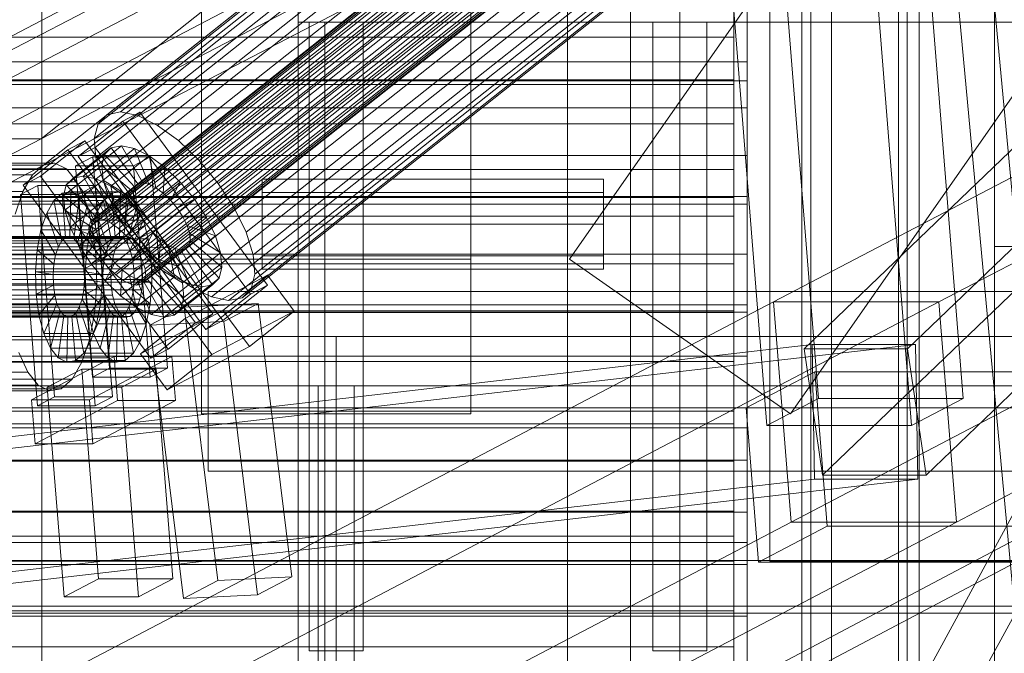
# Model space of a CAD drawing. Header units: millimetres. Extents: x -4738 to 65662, y -68080 to 6847.
# Tile 74 of 256: x -1892 to -1673, y -34421 to -34279. Entities that reach past the tile are written whole.
import ezdxf

# ---------------------------------------------------------------- set-up
doc = ezdxf.new("R2010")
doc.units = ezdxf.units.MM
for name, color, linetype, lineweight in [('COTAS_O', 1, 'Continuous', 0), ('frontal_briquetadora', 7, 'Continuous', 0), ('frontal_C10', 7, 'Continuous', 0), ('frontal_dosificador', 7, 'Continuous', 0), ('frontal_tolva', 7, 'Continuous', 0)]:
    doc.layers.add(name, color=color, linetype=linetype, lineweight=lineweight)
doc.dimstyles.new('R19_100', dxfattribs={"dimtxt": 250, "dimasz": 150, "dimexe": 150, "dimexo": 80, "dimgap": 100, "dimtad": 1, "dimtih": 1, "dimtoh": 1, "dimdsep": 46, "dimcen": 0.09, "dimadec": 0, "dimazin": 0, "dimtfac": 1, "dimtdec": 4, "dimtofl": 0, "dimtmove": 0, "dimatfit": 3, "dimfxl": 1, "dimtolj": 1, "dimtzin": 0, "dimarcsym": 0})

# ---------------------------------------------------------------- blocks, each defined once
blk = doc.blocks.new('DIM_R30_47')
at = {"layer": 'COTAS_O'}
for p, q in [((-1725, -31700), (-1025, -31700)), ((-1025, -31700), (-1070, -31850)), ((-1025, -34400), (-1025, -31700)), ((-1025, -31700), (-980, -31850)), ((-1025, -34400), (-1070, -34250)), ((-1025, -34400), (-980, -34250)), ((-1725, -34400), (-1025, -34400))]:
    blk.add_line(p, q, dxfattribs=at)
blk.add_text('2700 O', height=250, rotation=90, dxfattribs=at).set_placement((-1125, -33050))
blk = doc.blocks.new('DIM_R30_48')
at = {"layer": 'COTAS_O'}
for p, q in [((-1725, -33700), (-1575, -33655)), ((1725, -33700), (1575, -33655)), ((-1725, -34400), (-1725, -33700)), ((-1725, -33700), (1725, -33700)), ((-1725, -33700), (-1575, -33745)), ((1725, -33700), (1575, -33745)), ((1725, -34400), (1725, -33700))]:
    blk.add_line(p, q, dxfattribs=at)
blk.add_text('3450 O', height=250, dxfattribs=at).set_placement((0, -33600))

msp = doc.modelspace()

# ---------------------------------------------------------------- linework, layer by layer
at = {"layer": 'frontal_briquetadora'}
for p, q in [((-1730, -34267.568), (-1730, -34293.116)), ((-1733, -34268.918), (-1733, -34293.913)), ((-1733, -34283.369), (-1733, -34274.256)), ((-1675, -34292.07), (-1675, -34274.725)), ((-1730, -34288.877), (-1730, -34278.972)), ((-1970, -34283.369), (-1733, -34283.369)), ((-1733, -34292.857), (-1733, -34283.369)), ((-1970, -34288.877), (-1730, -34288.877)), ((-1730, -34299.136), (-1730, -34288.877)), ((-1675, -34310.706), (-1675, -34292.07)), ((-1970, -34292.857), (-1733, -34292.857)), ((-1970, -34293.116), (-1730, -34293.116)), ((-1970, -34293.913), (-1733, -34293.913)), ((-1733, -34302.683), (-1733, -34292.857)), ((-1733, -34293.913), (-1733, -34319.084)), ((-1730, -34293.116), (-1730, -34318.842)), ((-1970, -34299.136), (-1730, -34299.136)), ((-1730, -34309.71), (-1730, -34299.136)), ((-1970, -34302.683), (-1733, -34302.683)), ((-1733, -34312.813), (-1733, -34302.683)), ((-1970, -34309.71), (-1730, -34309.71)), ((-1730, -34320.56), (-1730, -34309.71)), ((-1675, -34330), (-1675, -34310.706)), ((-1970, -34312.813), (-1733, -34312.813)), ((-1733, -34323.206), (-1733, -34312.813)), ((-1970, -34318.842), (-1730, -34318.842)), ((-1970, -34319.084), (-1733, -34319.084)), ((-1970, -34320.56), (-1730, -34320.56)), ((-1733, -34319.084), (-1733, -34344.307)), ((-1730, -34318.842), (-1730, -34344.623)), ((-1730, -34331.646), (-1730, -34320.56)), ((-1970, -34323.206), (-1733, -34323.206)), ((-1733, -34333.825), (-1733, -34323.206)), ((-1970, -34331.646), (-1730, -34331.646)), ((-1730, -34342.926), (-1730, -34331.646)), ((-1660, -34330), (-1675, -34330)), ((-1675, -34330), (-1675, -34349.294)), ((-1970, -34333.825), (-1733, -34333.825)), ((-1733, -34344.63), (-1733, -34333.825)), ((-1970, -34342.926), (-1730, -34342.926)), ((-1970, -34344.307), (-1733, -34344.307)), ((-1970, -34344.623), (-1730, -34344.623)), ((-1970, -34344.63), (-1733, -34344.63)), ((-1733, -34344.307), (-1733, -34369.461)), ((-1733, -34355.58), (-1733, -34344.63)), ((-1730, -34354.357), (-1730, -34342.926)), ((-1730, -34344.623), (-1730, -34370.333)), ((-1675, -34349.294), (-1675, -34367.93)), ((-1970, -34354.357), (-1730, -34354.357)), ((-1970, -34355.58), (-1733, -34355.58)), ((-1733, -34366.634), (-1733, -34355.58)), ((-1730, -34365.897), (-1730, -34354.357)), ((-1970, -34365.897), (-1730, -34365.897)), ((-1970, -34366.634), (-1733, -34366.634)), ((-1733, -34377.75), (-1733, -34366.634)), ((-1730, -34377.502), (-1730, -34365.897)), ((-1675, -34367.93), (-1675, -34385.275)), ((-1970, -34369.461), (-1733, -34369.461)), ((-1970, -34370.333), (-1730, -34370.333)), ((-1733, -34369.461), (-1733, -34394.423)), ((-1730, -34370.333), (-1730, -34395.847)), ((-1970, -34377.502), (-1730, -34377.502)), ((-1970, -34377.75), (-1733, -34377.75)), ((-1733, -34388.888), (-1733, -34377.75)), ((-1730, -34389.13), (-1730, -34377.502)), ((-1675, -34385.275), (-1675, -34400.738)), ((-1970, -34388.888), (-1733, -34388.888)), ((-1970, -34389.13), (-1730, -34389.13)), ((-1733, -34400.006), (-1733, -34388.888)), ((-1730, -34400.736), (-1730, -34389.13)), ((-1970, -34394.423), (-1733, -34394.423)), ((-1733, -34394.423), (-1733, -34419.073)), ((-1970, -34395.847), (-1730, -34395.847)), ((-1730, -34395.847), (-1730, -34421.041)), ((-1970, -34400.006), (-1733, -34400.006)), ((-1970, -34400.736), (-1730, -34400.736)), ((-1733, -34411.061), (-1733, -34400.006)), ((-1730, -34412.277), (-1730, -34400.736)), ((-1675, -34400.738), (-1675, -34413.792)), ((-1970, -34411.061), (-1733, -34411.061)), ((-1970, -34412.277), (-1730, -34412.277)), ((-1733, -34422.013), (-1733, -34411.061)), ((-1730, -34423.71), (-1730, -34412.277)), ((-1675, -34413.792), (-1675, -34423.992)), ((-1970, -34419.073), (-1733, -34419.073)), ((-1733, -34419.073), (-1733, -34443.29))]:
    msp.add_line(p, q, dxfattribs=at)
at = {"layer": 'frontal_C10'}
for p, q in [((-4449.639, -35862.156), (-440.917, -33746.29)), ((-440.523, -33751.187), (-4449.244, -35867.053)), ((-1272.854, -33926.045), (-1717.35, -34352.76)), ((-1694.337, -34352.76), (-1249.842, -33926.045)), ((-1713.232, -34380.849), (-1268.737, -33954.133)), ((-1690.22, -34380.849), (-1245.724, -33954.133)), ((-1699.817, -34442.775), (-1460.488, -34002.775)), ((-1447.984, -34002.775), (-1687.313, -34442.775)), ((-1717.845, -35975), (-1717.845, -34032.44)), ((-1715.891, -34032.44), (-1715.891, -35975)), ((-1711.289, -34032.44), (-1711.289, -35975)), ((-1696.354, -35975), (-1696.354, -34032.44)), ((-1694.4, -34032.44), (-1694.4, -35975)), ((-1691.751, -35975), (-1691.751, -34032.44)), ((-1264.774, -34101.739), (-1724.153, -34342.312)), ((-1687.333, -34342.312), (-1227.954, -34101.739)), ((-1887.158, -34305.985), (-1511.88, -34111.002)), ((-1511.413, -34116.882), (-1886.692, -34311.865)), ((-1720.236, -34391.297), (-1260.857, -34150.724)), ((-1683.416, -34391.297), (-1224.037, -34150.724)), ((-1709.876, -34173.534), (-1869.499, -34300.008)), ((-1714.896, -34176.17), (-1874.519, -34302.644)), ((-1712.899, -34174.157), (-1872.522, -34300.632)), ((-1706.034, -34174.342), (-1865.657, -34300.816)), ((-1691.122, -34177.912), (-1876.284, -34324.622)), ((-1690.414, -34177.199), (-1875.576, -34323.909)), ((-1689.343, -34176.978), (-1874.505, -34323.688)), ((-1687.981, -34177.264), (-1873.144, -34323.975)), ((-1686.422, -34178.038), (-1871.585, -34324.749)), ((-1701.634, -34176.526), (-1861.257, -34303.001)), ((-1729.035, -34177.655), (-1714.151, -34363.797)), ((-1681.934, -34363.797), (-1696.818, -34177.655)), ((-1691.418, -34179.068), (-1876.58, -34325.779)), ((-1691.282, -34180.59), (-1876.445, -34327.3)), ((-1715.732, -34179.434), (-1875.355, -34305.909)), ((-1684.772, -34179.247), (-1869.935, -34325.957)), ((-1696.977, -34179.938), (-1856.599, -34306.413)), ((-1690.724, -34182.372), (-1875.887, -34329.083)), ((-1683.143, -34180.808), (-1868.305, -34327.519)), ((-1866.809, -34329.327), (-1681.646, -34182.616)), ((-1715.349, -34183.728), (-1874.972, -34310.202)), ((-1689.782, -34184.294), (-1874.944, -34331.005)), ((-1680.383, -34184.547), (-1865.546, -34331.257)), ((-1692.379, -34184.345), (-1852.002, -34310.819)), ((-1725.636, -34369.812), (-1740.52, -34183.669)), ((-1693.418, -34369.812), (-1708.302, -34183.669)), ((-1688.519, -34186.225), (-1873.681, -34332.935)), ((-1679.441, -34186.469), (-1864.603, -34333.179)), ((-1713.774, -34188.758), (-1873.397, -34315.232)), ((-1687.022, -34188.032), (-1872.184, -34334.743)), ((-1678.883, -34188.251), (-1864.045, -34334.961)), ((-1685.393, -34189.594), (-1870.555, -34336.304)), ((-1683.742, -34190.803), (-1868.905, -34337.513)), ((-1682.183, -34191.577), (-1867.346, -34338.287)), ((-1679.043, -34190.929), (-1864.206, -34337.639)), ((-1678.747, -34189.772), (-1863.91, -34336.483)), ((-1847.777, -34315.921), (-1688.154, -34189.446)), ((-1680.822, -34191.863), (-1865.985, -34338.573)), ((-1679.751, -34191.642), (-1864.913, -34338.352)), ((-1711.114, -34194.182), (-1870.737, -34320.657)), ((-1684.59, -34194.895), (-1844.213, -34321.369)), ((-2194.891, -34440.829), (-1735.512, -34200.256)), ((-2158.072, -34440.829), (-1698.692, -34200.256)), ((-1707.55, -34199.63), (-1867.173, -34326.105)), ((-1681.93, -34200.319), (-1841.553, -34326.793)), ((-1703.326, -34204.732), (-1862.948, -34331.206)), ((-1680.355, -34205.349), (-1839.978, -34331.824)), ((-1681.579, -34205.492), (-1663.065, -34403.993)), ((-1698.728, -34209.139), (-1858.351, -34335.613)), ((-1679.972, -34209.643), (-1839.595, -34336.117)), ((-1670.722, -34408.003), (-1689.235, -34209.502)), ((-1694.07, -34212.55), (-1853.693, -34339.025)), ((-1680.808, -34212.907), (-1840.431, -34339.381)), ((-1689.671, -34214.735), (-1849.294, -34341.209)), ((-1685.828, -34215.543), (-1845.451, -34342.017)), ((-1682.806, -34214.919), (-1842.429, -34341.394)), ((-1802.026, -34238.531), (-2177.305, -34433.514)), ((-1887.158, -34305.985), (-1802.026, -34238.531)), ((-2176.838, -34439.394), (-1801.56, -34244.411)), ((-1801.56, -34244.411), (-1886.692, -34311.865)), ((-1865.21, -34300.034), (-1875.142, -34307.904)), ((-1872.522, -34300.632), (-1874.519, -34302.644)), ((-1869.499, -34300.008), (-1872.522, -34300.632)), ((-1865.657, -34300.816), (-1869.499, -34300.008)), ((-1869.028, -34302.039), (-1865.21, -34300.034)), ((-1861.257, -34303.001), (-1865.657, -34300.816)), ((-1836.776, -34338.549), (-1865.21, -34300.034)), ((-1878.96, -34309.908), (-1869.028, -34302.039)), ((-1874.519, -34302.644), (-1875.355, -34305.909)), ((-1869.028, -34302.039), (-1840.594, -34340.554)), ((-1856.599, -34306.413), (-1861.257, -34303.001)), ((-2262.437, -34500.967), (-1887.158, -34305.985)), ((-2006.823, -34305.985), (-1887.158, -34305.985)), ((-1877.428, -34306.449), (-1887.36, -34314.319)), ((-1881.246, -34308.454), (-1877.428, -34306.449)), ((-1869.307, -34307.549), (-1877.82, -34314.295)), ((-1848.994, -34344.964), (-1877.428, -34306.449)), ((-1875.355, -34305.909), (-1874.972, -34310.202)), ((-1871.568, -34308.016), (-1869.307, -34307.549)), ((-1864.573, -34315.819), (-1869.307, -34307.549)), ((-1869.307, -34307.549), (-1866.433, -34308.154)), ((-1852.002, -34310.819), (-1856.599, -34306.413)), ((-1891.178, -34316.324), (-1881.246, -34308.454)), ((-1873.062, -34309.521), (-1881.575, -34316.266)), ((-1881.246, -34308.454), (-1852.812, -34346.969)), ((-1871.568, -34308.016), (-1880.081, -34314.761)), ((-1875.142, -34307.904), (-1878.96, -34309.908)), ((-1850.526, -34348.423), (-1878.96, -34309.908)), ((-1875.142, -34307.904), (-1846.708, -34346.419)), ((-1866.433, -34308.154), (-1874.946, -34314.899)), ((-1873.687, -34311.963), (-1873.062, -34309.521)), ((-1873.062, -34309.521), (-1871.568, -34308.016)), ((-1866.352, -34316.753), (-1873.062, -34309.521)), ((-1863.142, -34309.788), (-1871.655, -34316.533)), ((-1865.644, -34316.04), (-1871.568, -34308.016)), ((-1863.212, -34316.105), (-1866.433, -34308.154)), ((-1866.433, -34308.154), (-1863.142, -34309.788)), ((-1861.653, -34316.879), (-1863.142, -34309.788)), ((-1863.142, -34309.788), (-1859.658, -34312.34)), ((-1886.692, -34311.865), (-2261.971, -34506.848)), ((-1886.692, -34311.865), (-2126.021, -34311.865)), ((-1884.107, -34311.395), (-2123.437, -34311.395)), ((-1886.692, -34311.865), (-2006.357, -34311.865)), ((-1889.141, -34314.03), (-1886.692, -34311.865)), ((-1886.692, -34311.865), (-1884.107, -34311.395)), ((-1884.107, -34311.395), (-1881.564, -34312.652)), ((-1873.687, -34311.963), (-1882.201, -34318.708)), ((-1875.703, -34310.006), (-1879.531, -34312.011)), ((-1879.531, -34312.011), (-1866.644, -34312.011)), ((-1875.771, -34359.036), (-1879.531, -34312.011)), ((-1862.816, -34310.006), (-1875.703, -34310.006)), ((-1875.703, -34310.006), (-1871.943, -34357.031)), ((-1874.972, -34310.202), (-1873.397, -34315.232)), ((-1866.648, -34317.909), (-1873.687, -34311.963)), ((-1873.401, -34315.174), (-1873.687, -34311.963)), ((-1866.644, -34312.011), (-1862.816, -34310.006)), ((-1866.644, -34312.011), (-1862.884, -34359.036)), ((-1859.056, -34357.031), (-1862.816, -34310.006)), ((-1847.777, -34315.921), (-1852.002, -34310.819)), ((-1889.141, -34314.03), (-2128.47, -34314.03)), ((-1881.564, -34312.652), (-2120.893, -34312.652)), ((-1891.287, -34317.745), (-1889.141, -34314.03)), ((-1887.36, -34314.319), (-1891.178, -34316.324)), ((-1887.36, -34314.319), (-1858.926, -34352.834)), ((-1881.564, -34312.652), (-1879.234, -34315.552)), ((-1877.82, -34314.295), (-1880.081, -34314.761)), ((-1874.946, -34314.899), (-1877.82, -34314.295)), ((-1877.82, -34314.295), (-1873.086, -34322.564)), ((-1859.658, -34312.34), (-1868.171, -34319.085)), ((-1860.003, -34318.088), (-1859.658, -34312.34)), ((-1859.658, -34312.34), (-1856.219, -34315.636)), ((-1879.234, -34315.552), (-2118.563, -34315.552)), ((-1887.953, -34316.421), (-1891.782, -34318.426)), ((-1862.744, -34354.839), (-1891.178, -34316.324)), ((-1875.066, -34316.421), (-1887.953, -34316.421)), ((-1887.953, -34316.421), (-1884.193, -34363.447)), ((-1881.575, -34316.266), (-1882.201, -34318.708)), ((-1873.401, -34315.174), (-1881.914, -34321.92)), ((-1880.081, -34314.761), (-1881.575, -34316.266)), ((-1881.575, -34316.266), (-1874.865, -34323.498)), ((-1880.081, -34314.761), (-1874.157, -34322.785)), ((-1879.234, -34315.552), (-1877.276, -34319.897)), ((-1878.895, -34318.426), (-1875.066, -34316.421)), ((-1871.306, -34363.447), (-1875.066, -34316.421)), ((-1871.655, -34316.533), (-1874.946, -34314.899)), ((-1874.946, -34314.899), (-1871.725, -34322.85)), ((-1874.157, -34322.785), (-1865.644, -34316.04)), ((-1866.513, -34319.431), (-1873.401, -34315.174)), ((-1872.223, -34318.937), (-1873.401, -34315.174)), ((-1873.397, -34315.232), (-1870.737, -34320.657)), ((-1873.086, -34322.564), (-1864.573, -34315.819)), ((-1871.725, -34322.85), (-1863.212, -34316.105)), ((-1868.171, -34319.085), (-1871.655, -34316.533)), ((-1871.655, -34316.533), (-1870.166, -34323.624)), ((-1865.644, -34316.04), (-1866.352, -34316.753)), ((-1864.573, -34315.819), (-1865.644, -34316.04)), ((-1856.219, -34315.636), (-1864.732, -34322.381)), ((-1863.212, -34316.105), (-1864.573, -34315.819)), ((-1861.653, -34316.879), (-1863.212, -34316.105)), ((-1858.373, -34319.649), (-1856.219, -34315.636)), ((-1856.219, -34315.636), (-1853.058, -34319.452)), ((-1844.213, -34321.369), (-1847.777, -34315.921)), ((-1891.287, -34317.745), (-2130.616, -34317.745)), ((-1892.985, -34322.754), (-1891.287, -34317.745)), ((-1891.782, -34318.426), (-1878.895, -34318.426)), ((-1888.021, -34365.451), (-1891.782, -34318.426)), ((-1882.509, -34318.135), (-1884.34, -34319.755)), ((-1880.575, -34317.783), (-1882.509, -34318.135)), ((-1882.509, -34318.135), (-1881.725, -34327.932)), ((-1871.463, -34318.135), (-1882.509, -34318.135)), ((-1882.201, -34318.708), (-1875.161, -34324.655)), ((-1882.201, -34318.708), (-1881.914, -34321.92)), ((-1880.575, -34317.783), (-1880.809, -34327.765)), ((-1878.672, -34318.724), (-1880.575, -34317.783)), ((-1869.529, -34317.783), (-1880.575, -34317.783)), ((-1878.672, -34318.724), (-1879.908, -34328.211)), ((-1878.895, -34318.426), (-1875.134, -34365.451)), ((-1876.929, -34320.893), (-1878.672, -34318.724)), ((-1867.626, -34318.724), (-1878.672, -34318.724)), ((-1875.161, -34324.655), (-1866.648, -34317.909)), ((-1874.865, -34323.498), (-1866.352, -34316.753)), ((-1873.294, -34319.755), (-1871.463, -34318.135)), ((-1871.463, -34318.135), (-1869.529, -34317.783)), ((-1870.679, -34327.932), (-1871.463, -34318.135)), ((-1870.166, -34323.624), (-1861.653, -34316.879)), ((-1869.764, -34327.765), (-1869.529, -34317.783)), ((-1869.529, -34317.783), (-1867.626, -34318.724)), ((-1868.862, -34328.211), (-1867.626, -34318.724)), ((-1868.516, -34324.833), (-1860.003, -34318.088)), ((-1867.626, -34318.724), (-1865.884, -34320.893)), ((-1866.352, -34316.753), (-1866.648, -34317.909)), ((-1866.648, -34317.909), (-1866.513, -34319.431)), ((-1860.003, -34318.088), (-1861.653, -34316.879)), ((-1858.373, -34319.649), (-1860.003, -34318.088)), ((-1877.276, -34319.897), (-2116.606, -34319.897)), ((-1884.34, -34319.755), (-1885.946, -34322.533)), ((-1884.34, -34319.755), (-1882.593, -34328.699)), ((-1873.294, -34319.755), (-1884.34, -34319.755)), ((-1872.223, -34318.937), (-1880.736, -34325.683)), ((-1876.929, -34320.893), (-1879.082, -34329.238)), ((-1877.276, -34319.897), (-1875.825, -34325.39)), ((-1875.465, -34324.143), (-1876.929, -34320.893)), ((-1865.884, -34320.893), (-1876.929, -34320.893)), ((-1875.026, -34326.176), (-1866.513, -34319.431)), ((-1874.9, -34322.533), (-1873.294, -34319.755)), ((-1871.547, -34328.699), (-1873.294, -34319.755)), ((-1865.955, -34321.213), (-1872.223, -34318.937)), ((-1870.233, -34322.995), (-1872.223, -34318.937)), ((-1870.737, -34320.657), (-1867.173, -34326.105)), ((-1868.171, -34319.085), (-1868.516, -34324.833)), ((-1864.732, -34322.381), (-1868.171, -34319.085)), ((-1868.037, -34329.238), (-1865.884, -34320.893)), ((-1866.887, -34326.395), (-1858.373, -34319.649)), ((-1866.513, -34319.431), (-1865.955, -34321.213)), ((-1865.884, -34320.893), (-1864.419, -34324.143)), ((-1861.571, -34326.198), (-1853.058, -34319.452)), ((-1856.876, -34321.457), (-1858.373, -34319.649)), ((-1853.058, -34319.452), (-1856.876, -34321.457)), ((-1853.058, -34319.452), (-1850.392, -34323.528)), ((-1885.946, -34322.533), (-1887.216, -34326.28)), ((-1885.946, -34322.533), (-1883.353, -34330.015)), ((-1874.9, -34322.533), (-1885.946, -34322.533)), ((-1881.914, -34321.92), (-1875.026, -34326.176)), ((-1881.914, -34321.92), (-1880.736, -34325.683)), ((-1870.233, -34322.995), (-1878.746, -34329.74)), ((-1876.17, -34326.28), (-1874.9, -34322.533)), ((-1872.307, -34330.015), (-1874.9, -34322.533)), ((-1874.865, -34323.498), (-1874.157, -34322.785)), ((-1874.468, -34327.958), (-1865.955, -34321.213)), ((-1874.157, -34322.785), (-1873.086, -34322.564)), ((-1873.086, -34322.564), (-1871.725, -34322.85)), ((-1871.725, -34322.85), (-1870.166, -34323.624)), ((-1865.012, -34323.135), (-1870.233, -34322.995)), ((-1867.567, -34327.07), (-1870.233, -34322.995)), ((-1864.732, -34322.381), (-1866.887, -34326.395)), ((-1865.955, -34321.213), (-1865.012, -34323.135)), ((-1856.876, -34321.457), (-1865.39, -34328.202)), ((-1861.571, -34326.198), (-1864.732, -34322.381)), ((-1855.614, -34323.388), (-1856.876, -34321.457)), ((-1841.553, -34326.793), (-1844.213, -34321.369)), ((-1875.465, -34324.143), (-1878.389, -34330.778)), ((-1876.284, -34324.622), (-1876.58, -34325.779)), ((-1875.576, -34323.909), (-1876.284, -34324.622)), ((-1874.505, -34323.688), (-1875.576, -34323.909)), ((-1874.38, -34328.252), (-1875.465, -34324.143)), ((-1864.419, -34324.143), (-1875.465, -34324.143)), ((-1875.161, -34324.655), (-1874.865, -34323.498)), ((-1875.026, -34326.176), (-1875.161, -34324.655)), ((-1873.144, -34323.975), (-1874.505, -34323.688)), ((-1873.525, -34329.88), (-1865.012, -34323.135)), ((-1871.585, -34324.749), (-1873.144, -34323.975)), ((-1872.262, -34331.811), (-1863.749, -34325.066)), ((-1869.935, -34325.957), (-1871.585, -34324.749)), ((-1870.166, -34323.624), (-1868.516, -34324.833)), ((-1868.516, -34324.833), (-1866.887, -34326.395)), ((-1863.749, -34325.066), (-1867.567, -34327.07)), ((-1867.343, -34330.778), (-1864.419, -34324.143)), ((-1865.012, -34323.135), (-1863.749, -34325.066)), ((-1864.419, -34324.143), (-1863.334, -34328.252)), ((-1864.127, -34330.133), (-1855.614, -34323.388)), ((-1863.749, -34325.066), (-1862.252, -34326.873)), ((-1850.392, -34323.528), (-1858.906, -34330.273)), ((-1854.671, -34325.31), (-1855.614, -34323.388)), ((-1855.614, -34323.388), (-1850.392, -34323.528)), ((-1850.392, -34323.528), (-1848.403, -34327.585)), ((-1875.825, -34325.39), (-2115.154, -34325.39)), ((-1887.216, -34326.28), (-1888.063, -34330.741)), ((-1887.216, -34326.28), (-1883.955, -34331.79)), ((-1876.17, -34326.28), (-1887.216, -34326.28)), ((-1880.736, -34325.683), (-1874.468, -34327.958)), ((-1880.736, -34325.683), (-1878.746, -34329.74)), ((-1877.017, -34330.741), (-1876.17, -34326.28)), ((-1876.58, -34325.779), (-1876.445, -34327.3)), ((-1876.445, -34327.3), (-1875.887, -34329.083)), ((-1872.909, -34331.79), (-1876.17, -34326.28)), ((-1867.567, -34327.07), (-1876.081, -34333.816)), ((-1875.825, -34325.39), (-1874.979, -34331.657)), ((-1874.468, -34327.958), (-1875.026, -34326.176)), ((-1870.765, -34333.619), (-1862.252, -34326.873)), ((-1868.305, -34327.519), (-1869.935, -34325.957)), ((-1864.407, -34330.886), (-1867.567, -34327.07)), ((-1867.173, -34326.105), (-1862.948, -34331.206)), ((-1866.887, -34326.395), (-1865.39, -34328.202)), ((-1865.39, -34328.202), (-1861.571, -34326.198)), ((-1862.252, -34326.873), (-1864.407, -34330.886)), ((-1863.184, -34332.055), (-1854.671, -34325.31)), ((-1862.626, -34333.837), (-1854.113, -34327.092)), ((-1862.252, -34326.873), (-1860.623, -34328.435)), ((-1858.906, -34330.273), (-1861.571, -34326.198)), ((-1854.113, -34327.092), (-1854.671, -34325.31)), ((-1854.671, -34325.31), (-1848.403, -34327.585)), ((-1853.977, -34328.613), (-1854.113, -34327.092)), ((-1854.113, -34327.092), (-1847.224, -34331.348)), ((-1839.978, -34331.824), (-1841.553, -34326.793)), ((-1869.706, -34328.699), (-2142.173, -34328.699)), ((-1868.838, -34327.932), (-2141.305, -34327.932)), ((-1867.923, -34327.765), (-2140.39, -34327.765)), ((-1867.021, -34328.211), (-2139.488, -34328.211)), ((-1866.196, -34329.238), (-2138.663, -34329.238)), ((-1883.353, -34330.015), (-1882.593, -34328.699)), ((-1882.593, -34328.699), (-1881.725, -34327.932)), ((-1882.593, -34328.699), (-1871.547, -34328.699)), ((-1881.725, -34327.932), (-1880.809, -34327.765)), ((-1881.725, -34327.932), (-1870.679, -34327.932)), ((-1880.809, -34327.765), (-1879.908, -34328.211)), ((-1880.809, -34327.765), (-1869.764, -34327.765)), ((-1879.908, -34328.211), (-1879.082, -34329.238)), ((-1879.908, -34328.211), (-1868.862, -34328.211)), ((-1879.082, -34329.238), (-1878.389, -34330.778)), ((-1879.082, -34329.238), (-1868.037, -34329.238)), ((-1874.38, -34328.252), (-1877.875, -34332.724)), ((-1875.887, -34329.083), (-1874.944, -34331.005)), ((-1873.525, -34329.88), (-1874.468, -34327.958)), ((-1873.747, -34332.94), (-1874.38, -34328.252)), ((-1863.334, -34328.252), (-1874.38, -34328.252)), ((-1871.547, -34328.699), (-1872.307, -34330.015)), ((-1870.679, -34327.932), (-1871.547, -34328.699)), ((-1869.764, -34327.765), (-1870.679, -34327.932)), ((-1870.466, -34330.015), (-1869.706, -34328.699)), ((-1868.862, -34328.211), (-1869.764, -34327.765)), ((-1869.706, -34328.699), (-1868.838, -34327.932)), ((-1869.136, -34335.18), (-1860.623, -34328.435)), ((-1868.037, -34329.238), (-1868.862, -34328.211)), ((-1868.838, -34327.932), (-1867.923, -34327.765)), ((-1866.809, -34329.327), (-1868.305, -34327.519)), ((-1867.343, -34330.778), (-1868.037, -34329.238)), ((-1867.923, -34327.765), (-1867.021, -34328.211)), ((-1867.486, -34336.389), (-1858.973, -34329.644)), ((-1867.021, -34328.211), (-1866.196, -34329.238)), ((-1866.829, -34332.724), (-1863.334, -34328.252)), ((-1865.546, -34331.257), (-1866.809, -34329.327)), ((-1866.196, -34329.238), (-1865.502, -34330.778)), ((-1865.39, -34328.202), (-1864.127, -34330.133)), ((-1863.334, -34328.252), (-1862.701, -34332.94)), ((-1862.491, -34335.359), (-1853.977, -34328.613)), ((-1860.623, -34328.435), (-1860.968, -34334.183)), ((-1860.623, -34328.435), (-1858.973, -34329.644)), ((-1858.973, -34329.644), (-1857.484, -34336.735)), ((-1858.973, -34329.644), (-1857.414, -34330.418)), ((-1848.403, -34327.585), (-1856.916, -34334.331)), ((-1854.274, -34329.77), (-1853.977, -34328.613)), ((-1853.977, -34328.613), (-1846.938, -34334.56)), ((-1848.403, -34327.585), (-1847.224, -34331.348)), ((-1871.068, -34331.79), (-2143.535, -34331.79)), ((-1870.466, -34330.015), (-2142.934, -34330.015)), ((-1865.502, -34330.778), (-2137.969, -34330.778)), ((-2114.308, -34331.657), (-1874.979, -34331.657)), ((-1888.063, -34330.741), (-1888.431, -34335.61)), ((-1888.063, -34330.741), (-1884.356, -34333.903)), ((-1877.017, -34330.741), (-1888.063, -34330.741)), ((-1884.356, -34333.903), (-1883.955, -34331.79)), ((-1883.955, -34331.79), (-1883.353, -34330.015)), ((-1883.955, -34331.79), (-1872.909, -34331.79)), ((-1883.353, -34330.015), (-1872.307, -34330.015)), ((-1878.746, -34329.74), (-1873.525, -34329.88)), ((-1878.746, -34329.74), (-1876.081, -34333.816)), ((-1878.389, -34330.778), (-1877.875, -34332.724)), ((-1878.389, -34330.778), (-1867.343, -34330.778)), ((-1877.385, -34335.61), (-1877.017, -34330.741)), ((-1873.31, -34333.903), (-1877.017, -34330.741)), ((-1876.081, -34333.816), (-1872.262, -34331.811)), ((-1874.979, -34331.657), (-1874.795, -34338.271)), ((-1874.944, -34331.005), (-1873.681, -34332.935)), ((-1872.262, -34331.811), (-1873.525, -34329.88)), ((-1872.909, -34331.79), (-1873.31, -34333.903)), ((-1864.407, -34330.886), (-1872.92, -34337.632)), ((-1872.307, -34330.015), (-1872.909, -34331.79)), ((-1870.765, -34333.619), (-1872.262, -34331.811)), ((-1871.469, -34333.903), (-1871.068, -34331.79)), ((-1871.068, -34331.79), (-1870.466, -34330.015)), ((-1866.829, -34332.724), (-1867.343, -34330.778)), ((-1865.927, -34337.163), (-1857.414, -34330.418)), ((-1864.603, -34333.179), (-1865.546, -34331.257)), ((-1865.502, -34330.778), (-1864.988, -34332.724)), ((-1864.566, -34337.449), (-1856.052, -34330.704)), ((-1860.968, -34334.183), (-1864.407, -34330.886)), ((-1858.906, -34330.273), (-1864.127, -34330.133)), ((-1864.127, -34330.133), (-1863.184, -34332.055)), ((-1863.495, -34337.228), (-1854.981, -34330.483)), ((-1862.948, -34331.206), (-1858.351, -34335.613)), ((-1862.787, -34336.515), (-1854.274, -34329.77)), ((-1856.916, -34334.331), (-1858.906, -34330.273)), ((-1857.414, -34330.418), (-1854.193, -34338.369)), ((-1857.414, -34330.418), (-1856.052, -34330.704)), ((-1856.052, -34330.704), (-1854.981, -34330.483)), ((-1856.052, -34330.704), (-1851.319, -34338.973)), ((-1847.224, -34331.348), (-1855.738, -34338.093)), ((-1854.981, -34330.483), (-1854.274, -34329.77)), ((-1854.981, -34330.483), (-1849.058, -34338.507)), ((-1854.274, -34329.77), (-1847.563, -34337.002)), ((-1847.224, -34331.348), (-1846.938, -34334.56)), ((-1839.595, -34336.117), (-1839.978, -34331.824)), ((-1871.469, -34333.903), (-2143.937, -34333.903)), ((-1864.988, -34332.724), (-2137.455, -34332.724)), ((-1884.531, -34336.21), (-1884.356, -34333.903)), ((-1884.356, -34333.903), (-1873.31, -34333.903)), ((-1877.875, -34332.724), (-1877.575, -34334.945)), ((-1877.875, -34332.724), (-1866.829, -34332.724)), ((-1877.575, -34334.945), (-1873.747, -34332.94)), ((-1876.081, -34333.816), (-1872.92, -34337.632)), ((-1873.747, -34332.94), (-1862.701, -34332.94)), ((-1873.609, -34337.887), (-1873.747, -34332.94)), ((-1873.681, -34332.935), (-1872.184, -34334.743)), ((-1873.31, -34333.903), (-1873.485, -34336.21)), ((-1872.92, -34337.632), (-1870.765, -34333.619)), ((-1871.644, -34336.21), (-1871.469, -34333.903)), ((-1869.136, -34335.18), (-1870.765, -34333.619)), ((-1866.529, -34334.945), (-1866.829, -34332.724)), ((-1862.701, -34332.94), (-1866.529, -34334.945)), ((-1864.988, -34332.724), (-1864.688, -34334.945)), ((-1864.045, -34334.961), (-1864.603, -34333.179)), ((-1856.916, -34334.331), (-1863.184, -34332.055)), ((-1863.184, -34332.055), (-1862.626, -34333.837)), ((-1862.701, -34332.94), (-1862.563, -34337.887)), ((-1855.738, -34338.093), (-1862.626, -34333.837)), ((-1862.626, -34333.837), (-1862.491, -34335.359)), ((-1871.644, -34336.21), (-2144.111, -34336.21)), ((-2137.155, -34334.945), (-1864.688, -34334.945)), ((-1888.431, -34335.61), (-1884.531, -34336.21)), ((-1877.385, -34335.61), (-1888.431, -34335.61)), ((-1888.431, -34335.61), (-1888.294, -34340.558)), ((-1884.531, -34336.21), (-1873.485, -34336.21)), ((-1884.466, -34338.553), (-1884.531, -34336.21)), ((-1866.529, -34334.945), (-1877.575, -34334.945)), ((-1877.575, -34334.945), (-1877.51, -34337.288)), ((-1873.485, -34336.21), (-1877.385, -34335.61)), ((-1877.248, -34340.558), (-1877.385, -34335.61)), ((-1873.485, -34336.21), (-1873.42, -34338.553)), ((-1872.184, -34334.743), (-1870.555, -34336.304)), ((-1871.579, -34338.553), (-1871.644, -34336.21)), ((-1860.968, -34334.183), (-1869.481, -34340.928)), ((-1869.481, -34340.928), (-1869.136, -34335.18)), ((-1867.486, -34336.389), (-1869.136, -34335.18)), ((-1866.464, -34337.288), (-1866.529, -34334.945)), ((-1864.688, -34334.945), (-1864.623, -34337.288)), ((-1863.91, -34336.483), (-1864.045, -34334.961)), ((-1862.491, -34335.359), (-1862.787, -34336.515)), ((-1855.451, -34341.305), (-1862.491, -34335.359)), ((-1857.484, -34336.735), (-1860.968, -34334.183)), ((-1858.351, -34335.613), (-1853.693, -34339.025)), ((-1855.738, -34338.093), (-1856.916, -34334.331)), ((-1846.938, -34334.56), (-1855.451, -34341.305)), ((-1846.938, -34334.56), (-1847.563, -34337.002)), ((-1840.431, -34339.381), (-1839.595, -34336.117)), ((-1864.623, -34337.288), (-2137.09, -34337.288)), ((-1874.795, -34338.271), (-2114.124, -34338.271)), ((-1877.51, -34337.288), (-1877.684, -34339.595)), ((-1873.609, -34337.887), (-1877.51, -34337.288)), ((-1877.51, -34337.288), (-1866.464, -34337.288)), ((-1874.795, -34338.271), (-1875.286, -34344.781)), ((-1873.977, -34342.757), (-1873.609, -34337.887)), ((-1862.563, -34337.887), (-1873.609, -34337.887)), ((-1872.92, -34337.632), (-1869.481, -34340.928)), ((-1870.555, -34336.304), (-1868.905, -34337.513)), ((-1868.905, -34337.513), (-1867.346, -34338.287)), ((-1865.997, -34343.48), (-1867.486, -34336.389)), ((-1865.927, -34337.163), (-1867.486, -34336.389)), ((-1867.346, -34338.287), (-1865.985, -34338.573)), ((-1866.638, -34339.595), (-1866.464, -34337.288)), ((-1866.464, -34337.288), (-1862.563, -34337.887)), ((-1857.484, -34336.735), (-1865.997, -34343.48)), ((-1865.985, -34338.573), (-1864.913, -34338.352)), ((-1862.706, -34345.114), (-1865.927, -34337.163)), ((-1864.566, -34337.449), (-1865.927, -34337.163)), ((-1864.913, -34338.352), (-1864.206, -34337.639)), ((-1864.623, -34337.288), (-1864.797, -34339.595)), ((-1863.495, -34337.228), (-1864.566, -34337.449)), ((-1859.832, -34345.719), (-1864.566, -34337.449)), ((-1864.206, -34337.639), (-1863.91, -34336.483)), ((-1862.787, -34336.515), (-1863.495, -34337.228)), ((-1857.571, -34345.252), (-1863.495, -34337.228)), ((-1862.563, -34337.887), (-1862.931, -34342.757)), ((-1856.077, -34343.747), (-1862.787, -34336.515)), ((-1854.193, -34338.369), (-1862.706, -34345.114)), ((-1854.193, -34338.369), (-1857.484, -34336.735)), ((-1847.563, -34337.002), (-1856.077, -34343.747)), ((-1855.451, -34341.305), (-1855.738, -34338.093)), ((-1855.142, -34345.966), (-1836.815, -34336.343)), ((-1851.319, -34338.973), (-1854.193, -34338.369)), ((-1847.563, -34337.002), (-1849.058, -34338.507)), ((-1836.815, -34336.343), (-1846.747, -34344.212)), ((-1830.891, -34344.367), (-1836.815, -34336.343)), ((-1871.579, -34338.553), (-2144.046, -34338.553)), ((-1864.797, -34339.595), (-2137.264, -34339.595)), ((-1888.294, -34340.558), (-1884.466, -34338.553)), ((-1877.248, -34340.558), (-1888.294, -34340.558)), ((-1888.294, -34340.558), (-1887.661, -34345.246)), ((-1884.466, -34338.553), (-1873.42, -34338.553)), ((-1884.166, -34340.774), (-1884.466, -34338.553)), ((-1877.684, -34339.595), (-1878.085, -34341.708)), ((-1873.977, -34342.757), (-1877.684, -34339.595)), ((-1877.684, -34339.595), (-1866.638, -34339.595)), ((-1873.42, -34338.553), (-1877.248, -34340.558)), ((-1876.615, -34345.246), (-1877.248, -34340.558)), ((-1873.42, -34338.553), (-1873.12, -34340.774)), ((-1871.279, -34340.774), (-1871.579, -34338.553)), ((-1867.039, -34341.708), (-1866.638, -34339.595)), ((-1866.638, -34339.595), (-1862.931, -34342.757)), ((-1864.797, -34339.595), (-1865.198, -34341.708)), ((-1851.319, -34338.973), (-1859.832, -34345.719)), ((-1849.058, -34338.507), (-1857.571, -34345.252)), ((-1853.693, -34339.025), (-1849.294, -34341.209)), ((-1849.058, -34338.507), (-1851.319, -34338.973)), ((-1840.594, -34340.554), (-1850.526, -34348.423)), ((-1846.708, -34346.419), (-1836.776, -34338.549)), ((-1842.429, -34341.394), (-1840.431, -34339.381)), ((-1836.776, -34338.549), (-1840.594, -34340.554)), ((-1724.153, -34342.312), (-2183.533, -34582.885)), ((-2146.713, -34582.885), (-1687.333, -34342.312)), ((-1871.279, -34340.774), (-2143.746, -34340.774)), ((-1870.764, -34342.72), (-2143.232, -34342.72)), ((-1865.198, -34341.708), (-2137.666, -34341.708)), ((-1887.661, -34345.246), (-1884.166, -34340.774)), ((-1886.575, -34349.355), (-1883.651, -34342.72)), ((-1884.166, -34340.774), (-1873.12, -34340.774)), ((-1883.651, -34342.72), (-1884.166, -34340.774)), ((-1883.651, -34342.72), (-1872.605, -34342.72)), ((-1882.958, -34344.26), (-1883.651, -34342.72)), ((-1878.085, -34341.708), (-1878.687, -34343.483)), ((-1874.825, -34347.218), (-1878.085, -34341.708)), ((-1878.085, -34341.708), (-1867.039, -34341.708)), ((-1873.12, -34340.774), (-1876.615, -34345.246)), ((-1872.605, -34342.72), (-1875.529, -34349.355)), ((-1874.825, -34347.218), (-1873.977, -34342.757)), ((-1862.931, -34342.757), (-1873.977, -34342.757)), ((-1873.12, -34340.774), (-1872.605, -34342.72)), ((-1872.605, -34342.72), (-1871.912, -34344.26)), ((-1870.764, -34342.72), (-1871.279, -34340.774)), ((-1870.071, -34344.26), (-1870.764, -34342.72)), ((-1869.481, -34340.928), (-1865.997, -34343.48)), ((-1867.641, -34343.483), (-1867.039, -34341.708)), ((-1867.039, -34341.708), (-1863.779, -34347.218)), ((-1865.198, -34341.708), (-1865.8, -34343.483)), ((-1862.931, -34342.757), (-1863.779, -34347.218)), ((-1856.077, -34343.747), (-1855.451, -34341.305)), ((-1838.873, -34342.677), (-1855.36, -34343.491)), ((-1849.294, -34341.209), (-1845.451, -34342.017)), ((-1846.53, -34346.688), (-1838.873, -34342.677)), ((-1845.451, -34342.017), (-1842.429, -34341.394)), ((-1831.369, -34403.505), (-1838.873, -34342.677)), ((-1724.153, -34342.312), (-1687.333, -34342.312)), ((-1720.236, -34391.297), (-1724.153, -34342.312)), ((-1687.333, -34342.312), (-1683.416, -34391.297)), ((-1870.071, -34344.26), (-2142.538, -34344.26)), ((-1866.561, -34344.799), (-2139.028, -34344.799)), ((-1865.8, -34343.483), (-2138.267, -34343.483)), ((-1875.286, -34344.781), (-2114.616, -34344.781)), ((-1885.111, -34352.605), (-1882.958, -34344.26)), ((-1882.958, -34344.26), (-1871.912, -34344.26)), ((-1882.132, -34345.287), (-1882.958, -34344.26)), ((-1879.447, -34344.799), (-1880.315, -34345.566)), ((-1878.687, -34343.483), (-1879.447, -34344.799)), ((-1877.7, -34353.743), (-1879.447, -34344.799)), ((-1879.447, -34344.799), (-1868.401, -34344.799)), ((-1876.094, -34350.965), (-1878.687, -34343.483)), ((-1878.687, -34343.483), (-1867.641, -34343.483)), ((-1875.286, -34344.781), (-1876.42, -34350.744)), ((-1871.912, -34344.26), (-1874.065, -34352.605)), ((-1871.912, -34344.26), (-1871.086, -34345.287)), ((-1869.245, -34345.287), (-1870.071, -34344.26)), ((-1869.269, -34345.566), (-1868.401, -34344.799)), ((-1868.401, -34344.799), (-1867.641, -34343.483)), ((-1868.401, -34344.799), (-1866.654, -34353.743)), ((-1867.641, -34343.483), (-1865.048, -34350.965)), ((-1866.561, -34344.799), (-1867.428, -34345.566)), ((-1865.8, -34343.483), (-1866.561, -34344.799)), ((-1865.997, -34343.48), (-1862.706, -34345.114)), ((-1846.747, -34344.212), (-1865.074, -34353.835)), ((-1855.36, -34343.491), (-1863.016, -34347.501)), ((-1858.926, -34352.834), (-1848.994, -34344.964)), ((-1857.571, -34345.252), (-1856.077, -34343.747)), ((-1855.36, -34343.491), (-1847.855, -34404.318)), ((-1848.994, -34344.964), (-1852.812, -34346.969)), ((-1830.891, -34344.367), (-1849.218, -34353.99)), ((-1846.747, -34344.212), (-1840.823, -34352.236)), ((-1840.823, -34352.236), (-1830.891, -34344.367)), ((-1869.245, -34345.287), (-2141.713, -34345.287)), ((-1868.344, -34345.733), (-2140.811, -34345.733)), ((-1867.428, -34345.566), (-2139.895, -34345.566)), ((-1876.615, -34345.246), (-1887.661, -34345.246)), ((-1887.661, -34345.246), (-1886.575, -34349.355)), ((-1883.368, -34354.774), (-1882.132, -34345.287)), ((-1882.132, -34345.287), (-1871.086, -34345.287)), ((-1881.231, -34345.733), (-1882.132, -34345.287)), ((-1881.465, -34355.715), (-1881.231, -34345.733)), ((-1880.315, -34345.566), (-1881.231, -34345.733)), ((-1881.231, -34345.733), (-1870.185, -34345.733)), ((-1879.532, -34355.363), (-1880.315, -34345.566)), ((-1880.315, -34345.566), (-1869.269, -34345.566)), ((-1875.529, -34349.355), (-1876.615, -34345.246)), ((-1876.094, -34350.965), (-1874.825, -34347.218)), ((-1863.779, -34347.218), (-1874.825, -34347.218)), ((-1871.086, -34345.287), (-1872.322, -34354.774)), ((-1871.086, -34345.287), (-1870.185, -34345.733)), ((-1870.185, -34345.733), (-1870.419, -34355.715)), ((-1870.185, -34345.733), (-1869.269, -34345.566)), ((-1869.269, -34345.566), (-1868.486, -34355.363)), ((-1868.344, -34345.733), (-1869.245, -34345.287)), ((-1867.428, -34345.566), (-1868.344, -34345.733)), ((-1865.074, -34353.835), (-1855.142, -34345.966)), ((-1863.779, -34347.218), (-1865.048, -34350.965)), ((-1863.016, -34347.501), (-1846.53, -34346.688)), ((-1852.812, -34346.969), (-1862.744, -34354.839)), ((-1862.706, -34345.114), (-1859.832, -34345.719)), ((-1859.832, -34345.719), (-1857.571, -34345.252)), ((-1855.142, -34345.966), (-1849.218, -34353.99)), ((-1850.526, -34348.423), (-1846.708, -34346.419)), ((-1839.025, -34407.515), (-1846.53, -34346.688)), ((-1875.529, -34349.355), (-1886.575, -34349.355)), ((-1886.575, -34349.355), (-1885.111, -34352.605)), ((-1874.065, -34352.605), (-1875.529, -34349.355)), ((-1855.511, -34408.329), (-1863.016, -34347.501)), ((-1876.42, -34350.744), (-2115.749, -34350.744)), ((-1876.42, -34350.744), (-1878.117, -34355.753)), ((-1877.7, -34353.743), (-1876.094, -34350.965)), ((-1865.048, -34350.965), (-1876.094, -34350.965)), ((-1865.048, -34350.965), (-1866.654, -34353.743)), ((-1715.554, -34351.82), (-2189.817, -34406.25)), ((-2166.805, -34406.25), (-1692.541, -34351.82)), ((-1890.171, -34357.945), (-1892.128, -34353.601)), ((-1874.065, -34352.605), (-1885.111, -34352.605)), ((-1885.111, -34352.605), (-1883.368, -34354.774)), ((-1879.532, -34355.363), (-1877.7, -34353.743)), ((-1866.654, -34353.743), (-1877.7, -34353.743)), ((-1872.322, -34354.774), (-1874.065, -34352.605)), ((-1866.654, -34353.743), (-1868.486, -34355.363)), ((-1862.744, -34354.839), (-1858.926, -34352.834)), ((-1859.151, -34361.859), (-1840.823, -34352.236)), ((-1717.35, -34352.76), (-1713.232, -34380.849)), ((-1694.337, -34352.76), (-1717.35, -34352.76)), ((-1715.554, -34351.82), (-1692.541, -34351.82)), ((-1715.028, -34381.789), (-1715.554, -34351.82)), ((-1690.22, -34380.849), (-1694.337, -34352.76)), ((-1692.541, -34351.82), (-1692.016, -34381.789)), ((-1878.117, -34355.753), (-2117.447, -34355.753)), ((-1870.951, -34354.471), (-1889.327, -34364.093)), ((-1872.322, -34354.774), (-1883.368, -34354.774)), ((-1883.368, -34354.774), (-1881.465, -34355.715)), ((-1881.465, -34355.715), (-1879.532, -34355.363)), ((-1870.419, -34355.715), (-1881.465, -34355.715)), ((-1878.117, -34355.753), (-1880.264, -34359.467)), ((-1868.486, -34355.363), (-1879.532, -34355.363)), ((-1876.44, -34364.093), (-1858.064, -34354.471)), ((-1870.419, -34355.715), (-1872.322, -34354.774)), ((-1858.064, -34354.471), (-1870.951, -34354.471)), ((-1870.951, -34354.471), (-1870.168, -34364.268)), ((-1868.486, -34355.363), (-1870.419, -34355.715)), ((-1859.151, -34361.859), (-1865.074, -34353.835)), ((-1849.218, -34353.99), (-1859.151, -34361.859)), ((-1857.281, -34364.268), (-1858.064, -34354.471)), ((-1890.171, -34357.945), (-2129.5, -34357.945)), ((-1887.841, -34360.845), (-1890.171, -34357.945)), ((-1878.152, -34357.277), (-1885.808, -34361.287)), ((-1861.583, -34357.277), (-1878.152, -34357.277)), ((-1878.152, -34357.277), (-1874.423, -34403.911)), ((-1875.771, -34359.036), (-1871.943, -34357.031)), ((-1871.943, -34357.031), (-1859.056, -34357.031)), ((-1869.239, -34361.287), (-1861.583, -34357.277)), ((-1859.056, -34357.031), (-1862.884, -34359.036)), ((-1857.854, -34403.911), (-1861.583, -34357.277)), ((-1714.93, -34357.896), (-1730.243, -34365.915)), ((-886.483, -34357.896), (-1714.93, -34357.896)), ((-1714.93, -34357.896), (-1712.188, -34392.186)), ((-1880.264, -34359.467), (-2119.593, -34359.467)), ((-1880.264, -34359.467), (-1882.712, -34361.633)), ((-1862.884, -34359.036), (-1875.771, -34359.036)), ((-1887.841, -34360.845), (-2127.17, -34360.845)), ((-1885.297, -34362.103), (-2124.626, -34362.103)), ((-1882.712, -34361.633), (-2122.042, -34361.633)), ((-1885.297, -34362.103), (-1887.841, -34360.845)), ((-1885.808, -34361.287), (-1869.239, -34361.287)), ((-1882.079, -34407.92), (-1885.808, -34361.287)), ((-1882.712, -34361.633), (-1885.297, -34362.103)), ((-1865.51, -34407.92), (-1869.239, -34361.287)), ((-1889.327, -34364.093), (-1876.44, -34364.093)), ((-1888.543, -34373.89), (-1889.327, -34364.093)), ((-1888.543, -34373.89), (-1870.168, -34364.268)), ((-1888.021, -34365.451), (-1884.193, -34363.447)), ((-1884.193, -34363.447), (-1871.306, -34363.447)), ((-1876.44, -34364.093), (-1875.656, -34373.89)), ((-1857.281, -34364.268), (-1875.656, -34373.89)), ((-1871.306, -34363.447), (-1875.134, -34365.451)), ((-1870.168, -34364.268), (-1857.281, -34364.268)), ((-1725.636, -34369.812), (-1714.151, -34363.797)), ((-1714.151, -34363.797), (-1681.934, -34363.797)), ((-1681.934, -34363.797), (-1693.418, -34369.812)), ((-1875.134, -34365.451), (-1888.021, -34365.451)), ((-1730.243, -34365.915), (-901.795, -34365.915)), ((-1727.501, -34400.205), (-1730.243, -34365.915)), ((-1693.418, -34369.812), (-1725.636, -34369.812)), ((-1875.656, -34373.89), (-1888.543, -34373.89)), ((-2189.292, -34436.219), (-1715.028, -34381.789)), ((-2166.279, -34436.219), (-1692.016, -34381.789)), ((-1692.016, -34381.789), (-1715.028, -34381.789)), ((-1713.232, -34380.849), (-1690.22, -34380.849)), ((-2179.616, -34631.87), (-1720.236, -34391.297)), ((-2142.796, -34631.87), (-1683.416, -34391.297)), ((-1727.501, -34400.205), (-1712.188, -34392.186)), ((-1683.416, -34391.297), (-1720.236, -34391.297)), ((-1712.188, -34392.186), (-883.741, -34392.186)), ((-1597.98, -34399.844), (-2380.402, -34399.844)), ((-899.053, -34400.205), (-1727.501, -34400.205)), ((-1882.079, -34407.92), (-1874.423, -34403.911)), ((-1874.423, -34403.911), (-1857.854, -34403.911)), ((-1857.854, -34403.911), (-1865.51, -34407.92)), ((-1847.855, -34404.318), (-1831.369, -34403.505)), ((-1831.369, -34403.505), (-1839.025, -34407.515)), ((-1855.511, -34408.329), (-1847.855, -34404.318)), ((-1865.51, -34407.92), (-1882.079, -34407.92)), ((-1839.025, -34407.515), (-1855.511, -34408.329)), ((-2399.849, -34410.028), (-1617.427, -34410.028)), ((-2379.462, -34411.6), (-1597.04, -34411.6))]:
    msp.add_line(p, q, dxfattribs=at)
at = {"layer": 'frontal_dosificador'}
for p, q in [((-1830, -34880), (-1830, -32340)), ((-1770, -34880), (-1770, -32340)), ((-1770, -34280), (-1830, -34280)), ((-1830, -34340), (-1830, -34280)), ((-1824, -34280), (-1830, -34280)), ((-1830, -34600), (-1830, -34280)), ((-1824, -34600), (-1824, -34280)), ((-1770, -34340), (-1770, -34280)), ((-500, -34280), (-1770, -34280)), ((-1838, -34317.929), (-1838, -34315)), ((-1762, -34315), (-1838, -34315)), ((-1762, -34317.929), (-1762, -34315)), ((-1838, -34325), (-1838, -34317.929)), ((-1762, -34317.929), (-1838, -34317.929)), ((-1762, -34325), (-1762, -34317.929)), ((-1838, -34325), (-1838, -34332.071)), ((-1838, -34325), (-1762, -34325)), ((-1762, -34332.071), (-1762, -34325)), ((-1838, -34332.071), (-1838, -34335)), ((-1762, -34332.071), (-1838, -34332.071)), ((-1762, -34332.071), (-1762, -34335)), ((-1762, -34335), (-1838, -34335)), ((-500, -34340), (-1850, -34340)), ((-1850, -34380), (-1850, -34340)), ((-1770, -34340), (-1830, -34340)), ((-500, -34340), (-1770, -34340)), ((-500, -34380), (-1850, -34380))]:
    msp.add_line(p, q, dxfattribs=at)
at = {"layer": 'frontal_tolva'}
for p, q in [((-1887, -35980), (-1887, -32700)), ((-1756, -35980), (-1756, -32700)), ((-1745, -35980), (-1745, -32700)), ((-1851.5, -34332.806), (-1851.5, -32835.806)), ((-1791.5, -32835.806), (-1791.5, -34332.806)), ((-1769.584, -34332.806), (-722.584, -32835.806)), ((-1851.5, -32870.194), (-1851.5, -34367.194)), ((-1791.5, -34367.194), (-1791.5, -32870.194)), ((-1720.416, -34367.194), (-673.416, -32870.194)), ((-1827.5, -34280), (-1815.5, -34280)), ((-1827.5, -34420), (-1827.5, -34280)), ((-1815.5, -34420), (-1815.5, -34280)), ((-1751, -34280), (-1739, -34280)), ((-1751, -34420), (-1751, -34280)), ((-1739, -34420), (-1739, -34280)), ((-1791.5, -34332.806), (-1851.5, -34332.806)), ((-1851.5, -34332.806), (-1851.5, -34367.194)), ((-1791.5, -34367.194), (-1791.5, -34332.806)), ((-1769.584, -34332.806), (-1720.416, -34367.194)), ((-1898, -34350), (-1745, -34350)), ((-1821.5, -34350), (1821.5, -34350)), ((-1821.5, -34350), (-1821.5, -34361)), ((-1745, -34361), (-1745, -34350)), ((-1898, -34361), (-1745, -34361)), ((-1825.5, -34361), (-1817.5, -34361)), ((-1825.5, -34492), (-1825.5, -34361)), ((-1821.5, -34361), (1821.5, -34361)), ((-1821.5, -34361), (-1821.5, -34492)), ((-1817.5, -34492), (-1817.5, -34361)), ((-1851.5, -34367.194), (-1791.5, -34367.194)), ((-1827.5, -34420), (-1815.5, -34420)), ((-1751, -34420), (-1739, -34420))]:
    msp.add_line(p, q, dxfattribs=at)

# ---------------------------------------------------------------- dimensions: what is measured, and where the dimension line sits
at = {"layer": 'COTAS_O'}
for p2, distance, picture, middle in [((-1725, -31700), -700, 'DIM_R30_47', (-1025, -33050)), ((1725, -34400), 700, 'DIM_R30_48', (0, -33700))]:
    dim = msp.add_aligned_dim(p1=(-1725, -34400), p2=p2, distance=distance, text='<> O', dimstyle='R19_100', dxfattribs=at)
    dim.commit()
    dim.dimension.update_dxf_attribs({"geometry": picture, "text_midpoint": middle})

doc.saveas('drawing.dxf')
